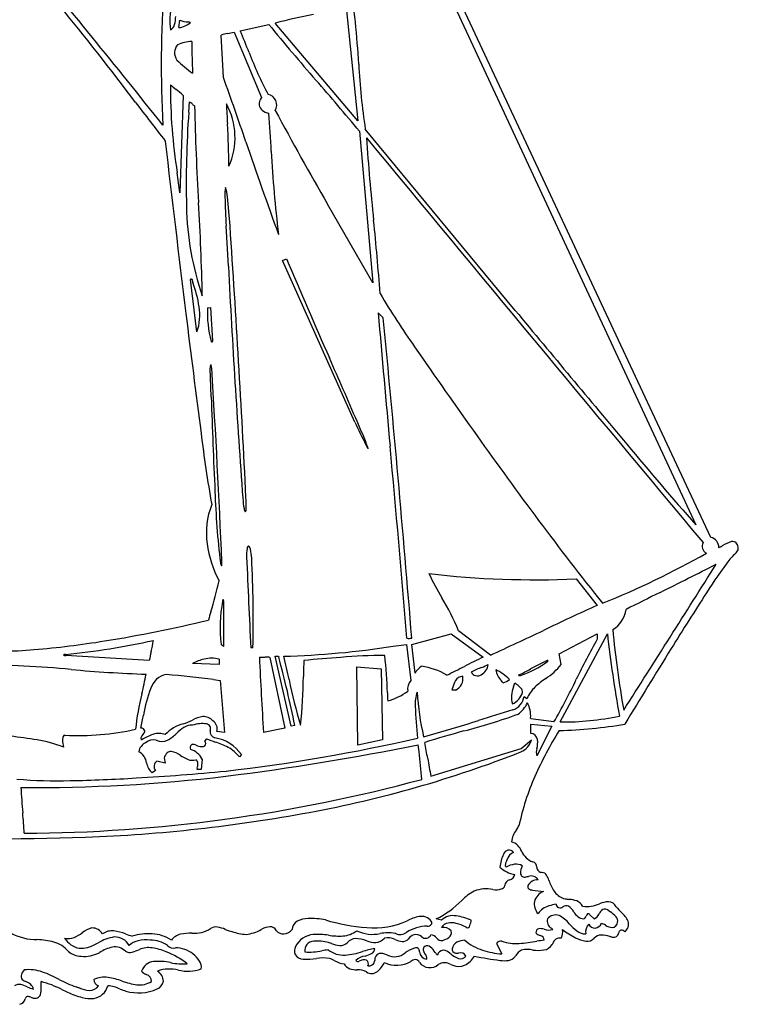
# Model space of a CAD drawing. Extents: x 0.7 to 7.97, y 1.37 to 9.42.
# Tile 2 of 3: x 4.56 to 7.97, y 1.41 to 6.07. Entities that reach past the tile are written whole.
import ezdxf

# ---------------------------------------------------------------- set-up
doc = ezdxf.new("R2010")
doc.units = 0

msp = doc.modelspace()

# ---------------------------------------------------------------- linework, layer by layer
at = {"color": 7, "linetype": 'CONTINUOUS'}
for p, q in [((6.360061, 6.696986), (7.764708, 3.67964)), ((7.835793, 3.619708), (6.390831, 6.707807)), ((6.10891, 6.128497), (6.164661, 5.5905)), ((5.315854, 6.032325), (5.321429, 6.067169)), ((5.607153, 6.016994), (5.742522, 6.047425)), ((6.164661, 5.5905), (5.773011, 6.053232)), ((5.527708, 5.796779), (5.516558, 5.997482)), ((5.577883, 6.011361), (5.707504, 5.702003)), ((5.380483, 5.839402), (5.381361, 5.816292)), ((5.336761, 5.71176), (5.321429, 5.250421)), ((5.363307, 5.631697), (5.366029, 5.681096)), ((5.742347, 5.626738), (5.742347, 5.626737)), ((6.909456, 4.693958), (6.199504, 5.551475)), ((6.171512, 5.541776), (6.234349, 4.823926)), ((6.205081, 5.511056), (6.205081, 5.511056)), ((6.234349, 4.823926), (6.020405, 5.197283)), ((5.550981, 4.902543), (5.540285, 5.093596)), ((5.807856, 4.929504), (5.826322, 4.938215)), ((6.149632, 4.165497), (5.807856, 4.929504)), ((5.371807, 4.839837), (5.371807, 4.839838)), ((5.402268, 4.59256), (5.371807, 4.839837)), ((5.377642, 4.842732), (5.383159, 4.82544)), ((6.234349, 4.823926), (6.234349, 4.823926)), ((5.452269, 4.706792), (5.466382, 4.708243)), ((5.466382, 4.708243), (5.476257, 4.547781)), ((6.260657, 4.682981), (6.284525, 4.658068)), ((5.46939, 4.284016), (5.464372, 4.419979)), ((7.764708, 3.67964), (7.764708, 3.67964)), ((7.197444, 3.423188), (7.297796, 3.297747)), ((5.527708, 3.319475), (5.527708, 3.102619)), ((7.434386, 3.278235), (7.434386, 3.278235)), ((6.791857, 3.0622), (6.641331, 3.177883)), ((6.419722, 3.112376), (6.606486, 3.162551)), ((6.606486, 3.162551), (6.757013, 3.052444)), ((7.118, 3.067775), (7.297796, 3.162551)), ((7.122182, 2.745814), (7.345882, 3.163597)), ((7.297796, 3.162551), (7.297796, 3.137464)), ((5.527708, 3.102619), (5.516558, 3.112376)), ((5.667085, 3.097044), (5.657328, 3.097044)), ((6.330825, 3.103908), (6.394632, 3.112376)), ((6.394632, 3.112376), (6.41554, 2.941521)), ((6.435053, 2.977181), (6.419722, 3.112376)), ((5.176478, 3.037112), (4.781383, 3.059911)), ((5.5068, 3.042687), (5.5068, 3.0176)), ((5.747924, 3.051399), (5.817611, 2.716544)), ((5.773011, 3.056625), (5.788342, 3.056625)), ((5.848274, 2.726301), (5.773011, 3.056625)), ((5.788342, 3.056625), (5.789234, 3.053191)), ((7.127757, 3.0176), (7.118, 3.067775)), ((5.5068, 3.0176), (5.381361, 3.021781)), ((6.164661, 2.635707), (6.159086, 3.00645)), ((6.159086, 3.00645), (6.274768, 2.996693)), ((6.274768, 2.996693), (6.280343, 2.660794)), ((6.464903, 3.009121), (6.464104, 3.008522)), ((5.480964, 2.946192), (5.512376, 2.942336)), ((5.512376, 2.942336), (5.531889, 2.695639)), ((6.881227, 2.94768), (6.882454, 2.946518)), ((6.625999, 2.896342), (6.610668, 2.896342)), ((6.852619, 2.93152), (6.851789, 2.931186)), ((6.952142, 2.867071), (6.965165, 2.85701)), ((6.982804, 2.761146), (6.982555, 2.765886)), ((7.092912, 2.745814), (6.982804, 2.761146)), ((7.402678, 2.773981), (7.402678, 2.773981)), ((5.817611, 2.716544), (5.71726, 2.695639)), ((5.86529, 2.729206), (5.848274, 2.726301)), ((6.982804, 2.691457), (6.982804, 2.736057)), ((6.982804, 2.736057), (7.083156, 2.726301)), ((7.083156, 2.726301), (7.012074, 2.585531)), ((5.141095, 2.661294), (5.140239, 2.660794)), ((5.446868, 2.666369), (5.437111, 2.655219)), ((5.531889, 2.695639), (5.497044, 2.701214)), ((6.280343, 2.660794), (6.164661, 2.635707)), ((6.44716, 2.669636), (6.44716, 2.669636)), ((6.475472, 2.676125), (6.475472, 2.676125)), ((6.937856, 2.620375), (6.986986, 2.660794)), ((6.454016, 2.604253), (6.450385, 2.637971)), ((6.510317, 2.48849), (6.937856, 2.620375)), ((5.246165, 2.575775), (5.25174, 2.550686)), ((5.32411, 2.58702), (5.324035, 2.587065)), ((5.427356, 2.570199), (5.421781, 2.520024)), ((5.612728, 2.591106), (5.602971, 2.579956)), ((5.25174, 2.550686), (5.211321, 2.560443)), ((5.421781, 2.520024), (5.402268, 2.520024)), ((5.205746, 2.515843), (5.190415, 2.504692)), ((6.991342, 1.949708), (7.042736, 1.943001)), ((7.102668, 1.883069), (7.102668, 1.883069)), ((7.262951, 1.832894), (7.283858, 1.813381)), ((6.560492, 1.807806), (6.535404, 1.813381)), ((5.554778, 1.757851), (5.567955, 1.753941)), ((5.706246, 1.762814), (5.710169, 1.764624)), ((6.343815, 1.743927), (6.340124, 1.744764)), ((6.565004, 1.711307), (6.566206, 1.711694)), ((6.821126, 1.697699), (6.846215, 1.647524)), ((4.938429, 1.653265), (4.941455, 1.654892)), ((6.303974, 1.64264), (6.30037, 1.643839)), ((6.908806, 1.635864), (6.910808, 1.638497)), ((6.2901, 1.607104), (6.2901, 1.607104))]:
    msp.add_line(p, q, dxfattribs=at)
for centre, radius, start, end in [((-31.449097, -23.584732), 46.863516, 38.472659, 39.780363), ((5.610968, 6.065719), 0.336913, 147.630264, 187.358372), ((4.649127, 5.907273), 1.510867, 5.761884, 13.157347), ((10.300729, 5.850792), 5.06787, 175.730609, 183.164992), ((-6.561695, -3.12173), 14.618674, 37.010826, 39.319309), ((5.125659, 6.088901), 0.175672, 346.524761, 358.870817), ((5.379326, 6.24736), 0.189264, 252.18737, 264.17005), ((5.247515, 5.238719), 0.828045, 81.381347, 82.185547), ((6.333868, 4.015935), 2.113087, 100.368828, 105.391947), ((1.313034, 5.566435), 4.864324, 3.458766, 5.811248), ((5.259682, 6.05616), 0.037715, 297.043294, 347.450173), ((5.305579, 6.129643), 0.097859, 276.027245, 312.430809), ((-1.682355, 2.96037), 7.904422, 21.949808, 22.749196), ((13.353808, 12.267764), 9.829765, 219.257483, 221.269659), ((5.384721, 5.785664), 0.181311, 92.383885, 114.218777), ((8.987659, 5.99669), 3.610604, 180.474034, 182.496752), ((5.649699, 5.480435), 0.533914, 101.065847, 104.440095), ((5.44476, 6.528391), 0.533893, 281.064472, 284.43872), ((5.353521, 5.912872), 0.057614, 138.541143, 216.003363), ((5.706056, 6.277304), 0.563878, 224.939315, 234.842567), ((7.365845, 6.571339), 1.837945, 200.922614, 207.744984), ((9.281966, 6.017126), 3.117436, 182.890883, 188.590408), ((-23.241279, -4.387718), 30.518496, 18.889409, 19.494451), ((-2.005578, -1.199686), 10.597741, 39.50329, 41.222131), ((7.765382, 5.744314), 2.488616, 179.594314, 189.221215), ((6.269578, 6.930435), 1.533278, 229.649002, 230.922788), ((4.692333, 4.980894), 0.974399, 48.596366, 51.188317), ((5.75046, 5.670039), 0.053543, 143.346556, 185.022967), ((5.729902, 5.666386), 0.050193, 329.19017, 439.310401), ((33.820975, 27.574515), 36.106429, 217.332372, 217.697461), ((5.295499, 5.574295), 0.127988, 48.246463, 56.55987), ((5.451739, 5.74912), 0.106479, 228.172908, 235.296145), ((16.973563, 5.897871), 11.584856, 181.168702, 183.430437), ((5.252979, 5.512497), 0.329484, 335.499623, 388.822463), ((14.17155, 6.056241), 8.638483, 182.55375, 183.183772), ((5.734481, 5.671922), 0.037933, 189.975769, 231.479461), ((5.762445, 5.707283), 0.083014, 231.578698, 255.989083), ((19.10149, 12.786641), 15.123265, 208.197647, 210.121365), ((10.083359, 5.295283), 4.732025, 175.923228, 181.324074), ((-7.845433, 4.628576), 13.624393, 3.445568, 4.201412), ((2.938983, 5.392932), 2.613869, 359.625774, 364.026466), ((16.095092, 6.167435), 9.911768, 183.797031, 186.062203), ((313.141345, 259.260681), 398.244576, 219.58114, 219.939811), ((121.344812, 19.000313), 116.875897, 186.635142, 187.038274), ((24.984195, 12.071989), 20.43855, 198.779059, 200.082639), ((11.333579, 5.731386), 5.586469, 182.913799, 186.965563), ((-4.657605, 3.986947), 10.058702, 7.215986, 7.762357), ((5.662652, 5.24617), 0.128919, 166.491988, 186.946187), ((5.410331, 5.228301), 0.135733, 1.003006, 20.701687), ((8.833474, 5.296951), 3.299461, 181.152643, 183.533541), ((2.23556, 4.853133), 3.331942, 4.140869, 6.506184), ((6.728357, 5.21062), 1.375981, 181.027816, 199.001917), ((-5.944808, 4.523757), 11.374672, 1.203178, 3.431913), ((-62.6643, 0.440308), 68.381622, 2.82328, 3.902037), ((-3.343545, 4.105066), 9.635968, 3.979222, 6.050065), ((57.737463, 7.592265), 52.255751, 182.950447, 184.156856), ((33.483158, 16.644017), 30.032089, 202.940592, 203.916218), ((5.397508, 4.835646), 0.026041, 157.810335, 170.73652), ((5.375765, 4.844486), 0.002569, 157.224358, 316.934948), ((4.735199, 4.596249), 0.6873, 9.627684, 19.479236), ((9.629784, 6.778278), 3.913017, 210.815254, 215.224423), ((5.165617, 4.673392), 0.250075, 341.14154, 368.694942), ((66.825801, 12.208509), 61.935526, 186.982508, 187.510315), ((5.941512, 4.68088), 0.489929, 176.968233, 195.807395), ((92.77653, 12.054122), 86.829316, 184.869832, 185.28832), ((119.442315, 98.09736), 146.245821, 219.693014, 220.016391), ((-95.353569, -5.175381), 102.112677, 4.672673, 5.526147), ((5.473161, 4.547995), 0.003103, 190.660895, 356.043608), ((26.954006, 18.618486), 24.896418, 214.48792, 215.670724), ((5.49707, 4.422545), 0.032799, 154.043487, 184.48751), ((5.467872, 4.434686), 0.002234, 344.519535, 457.513776), ((5.398018, 4.41628), 0.074177, 3.001122, 13.892178), ((-52.78448, -21.382321), 64.244783, 23.435558, 23.727538), ((-38.511064, 1.656263), 44.069914, 2.400788, 3.595738), ((41.272357, 5.505383), 35.823793, 181.953806, 182.669085), ((10.421972, 6.185803), 4.725942, 205.308552, 206.761324), ((3.715333, 3.082232), 2.675889, 21.09536, 23.960916), ((11.960095, 4.911867), 6.587089, 186.9637, 189.943601), ((6.390347, 4.150641), 0.20977, 206.259692, 211.941581), ((21.190831, 14.316242), 17.706278, 215.235796, 218.443463), ((19.412697, 13.99387), 15.558245, 219.678224, 221.524712), ((6.181195, 4.033123), 0.033039, 10.041827, 21.703589), ((6.212951, 4.039126), 0.000813, 342.698061, 498.821885), ((-81.6655, -4.155629), 88.36424, 4.737094, 5.329072), ((9.405736, 3.965665), 3.920415, 181.878403, 186.829134), ((6.09642, 3.839058), 0.478498, 184.154554, 190.057693), ((5.119186, 3.777493), 0.516066, 357.788296, 363.442929), ((5.81216, 3.640532), 0.365601, 158.518233, 188.068124), ((5.646525, 3.754626), 0.021268, 177.662476, 223.81644), ((5.607811, 3.754001), 0.027292, 328.893823, 367.529216), ((5.976078, 3.6616), 0.530857, 187.83642, 207.871294), ((7.83264, 3.5773), 0.037344, 152.365084, 241.613951), ((7.825013, 3.57217), 0.048745, 358.027406, 437.223114), ((7.968189, 3.462233), 0.141059, 103.776993, 123.909434), ((7.938845, 3.572999), 0.026577, 1.542459, 99.196601), ((5.823186, 3.538097), 0.18612, 171.117094, 183.883353), ((5.649912, 3.568555), 0.010752, 107.676154, 189.193863), ((5.633282, 3.561063), 0.022208, 5.370569, 52.999303), ((5.454519, 3.512954), 0.207048, 2.401324, 14.028112), ((5.697335, 7.312175), 4.322014, 292.092869, 299.336996), ((7.701584, 3.897103), 0.3692, 297.792077, 300.595076), ((7.888252, 3.60677), 0.090446, 311.470213, 325.819154), ((7.942182, 3.567739), 0.023986, 330.580169, 374.42461), ((5.544251, 3.501935), 0.031211, 184.486709, 212.79156), ((5.439169, 3.496486), 0.081209, 354.00464, 364.123142), ((37.697322, 4.795019), 32.084955, 182.267652, 183.033579), ((-0.274779, 3.229606), 5.943343, 358.721953, 362.816332), ((9.393002, 2.376553), 1.857358, 142.163545, 148.138828), ((8.232528, 3.246134), 0.408218, 134.157949, 138.641115), ((5.518079, 3.487095), 0.002065, 268.156047, 386.134209), ((-143.204821, 98.809267), 178.62332, 327.487273, 327.749916), ((-2.577435, 23.880856), 22.905005, 296.369464, 297.113848), ((3.671303, 3.822998), 1.880637, 342.830873, 347.421255), ((7.003399, 7.724691), 4.305878, 263.293709, 272.582911), ((7.974536, 4.165314), 1.639131, 205.941353, 210.509513), ((23.039725, -27.689314), 34.677308, 116.446078, 116.744703), ((21.536238, -5.524476), 16.344392, 147.084955, 148.180442), ((6.218499, 3.19238), 0.706486, 169.73655, 186.502263), ((5.532787, 3.318505), 0.009472, 135.438283, 181.493013), ((5.523115, 3.321207), 0.004909, 339.338677, 413.451334), ((5.549903, 2.720456), 1.183408, 22.738962, 31.180998), ((7.178844, 2.75142), 1.78696, 163.202066, 164.530167), ((12.112797, -7.384724), 11.717483, 114.262926, 115.638925), ((7.301611, 3.297509), 0.134167, 301.448495, 351.74055), ((3.975388, 9.333295), 6.282355, 279.05622, 283.637439), ((1.690996, 14.338959), 12.376756, 294.338855, 295.619746), ((12.05409, 3.62249), 4.703055, 185.361372, 190.052553), ((4.282078, 7.308815), 4.234866, 274.716173, 279.2699), ((4.388614, 6.828984), 3.784226, 275.938966, 282.318921), ((3.600991, 3.430454), 1.622702, 347.481439, 349.397594), ((6.405187, 3.200855), 0.059615, 262.008173, 284.111477), ((10.234539, 1.48594), 3.369272, 150.648081, 154.2856), ((13.567355, 3.87158), 6.261627, 186.492144, 190.095522), ((4.476143, 4.755403), 1.674225, 265.1038, 275.282001), ((7.037091, 2.672625), 1.895978, 167.632001, 168.91633), ((5.693067, 7.228143), 4.173255, 271.652745, 278.790407), ((40.555282, -17.376463), 38.754052, 148.116763, 148.736244), ((4.779353, 3.045014), 0.020072, 87.685057, 119.472234), ((4.778229, 3.07413), 0.014564, 233.066916, 282.505059), ((5.484436, 2.838803), 0.210012, 103.266758, 119.393373), ((5.470596, 2.91843), 0.129424, 73.755671, 105.393341), ((34.260762, 4.435566), 28.596483, 182.772298, 183.488264), ((5.715775, 3.452541), 0.400503, 267.420114, 271.384587), ((5.732518, 2.92783), 0.124526, 82.893401, 93.252979), ((1.337415, 1.8372), 4.614903, 11.144743, 15.277384), ((1.338479, 1.986844), 4.601046, 12.037163, 13.444788), ((13.370559, 2.794309), 7.466302, 178.13642, 178.716252), ((7.057846, -10.205277), 13.292198, 94.205171, 94.961702), ((6.2673, 1.162028), 1.898063, 89.267925, 95.567499), ((4.761689, 2.862381), 1.542564, 0.79808, 7.358029), ((9.823002, -3.249197), 7.007922, 115.944692, 116.752101), ((6.79042, 3.401064), 0.458533, 288.338691, 306.288419), ((7.398137, 2.267617), 0.839584, 113.943151, 119.683675), ((7.062317, 3.026415), 0.00985, 76.519364, 119.892223), ((7.061607, 3.034722), 0.003263, 273.435306, 382.918621), ((4.295508, -2.44869), 5.466651, 84.635216, 89.341517), ((5.422309, 9.919022), 6.952323, 264.919298, 267.847183), ((6.509334, 2.937462), 0.084233, 122.476969, 151.866139), ((6.426751, 2.703216), 0.308275, 58.987651, 82.890801), ((2.634346, 11.027613), 8.976574, 296.114841, 296.705903), ((6.881541, 2.656271), 0.371731, 110.585191, 119.010519), ((6.71562, 3.027981), 0.067287, 298.910265, 351.124717), ((6.53963, 3.542831), 0.578497, 291.413753, 294.78021), ((6.916723, 3.011612), 0.101591, 190.835827, 224.967407), ((6.749491, 2.827295), 0.178457, 42.422188, 67.791533), ((6.535914, 3.788836), 0.909001, 295.565244, 299.415845), ((6.868018, 3.234043), 0.3381, 303.425553, 320.195141), ((2.774289, 3.434277), 2.431285, 346.798291, 349.029776), ((5.276012, 2.874596), 0.097836, 101.224389, 161.791264), ((4.786597, -2.394671), 5.385811, 82.592505, 84.989673), ((7.993772, 3.375812), 2.197776, 191.267905, 197.075308), ((3.612127, 2.977238), 2.294057, 353.825165, 359.608978), ((6.46371, 2.899497), 0.063924, 138.898413, 186.590996), ((6.73379, 2.880008), 0.12328, 150.049434, 168.16361), ((6.603646, 2.950253), 0.058361, 292.520695, 371.46188), ((6.665214, 2.916144), 0.045915, 95.462918, 146.394914), ((6.730355, 2.996787), 0.032929, 207.933086, 302.70939), ((6.346758, 2.532092), 0.643686, 38.3171, 39.30304), ((6.812373, 3.048753), 0.123949, 288.947127, 304.430059), ((6.927613, 2.967007), 0.001911, 72.637197, 228.359949), ((6.930142, 2.978741), 0.013699, 253.901753, 289.392173), ((7.329961, 2.556535), 0.48197, 124.89153, 132.743708), ((4.329635, 4.324933), 3.182659, 330.253494, 334.361391), ((5.768053, 2.680716), 0.62656, 159.008542, 171.020249), ((6.246175, 3.088913), 0.249876, 283.717887, 308.056439), ((6.003357, 3.068231), 0.631168, 344.19678, 345.039711), ((7.007969, 2.864138), 0.116441, 155.837399, 196.620217), ((6.484593, 3.047452), 0.438638, 341.985665, 344.629405), ((7.145191, 3.210456), 0.3667, 229.6034, 231.809219), ((6.841848, 2.818052), 0.129332, 42.061679, 53.670865), ((6.921253, 2.88887), 0.022945, 350.905207, 403.609207), ((7.11134, 2.794053), 0.159156, 132.979179, 156.698688), ((6.370289, 2.570302), 1.26715, 165.899026, 173.626443), ((12.877627, 3.096361), 6.576957, 181.851487, 182.180136), ((6.599464, 2.831005), 0.164338, 160.23243, 183.814528), ((7.792795, 2.97551), 1.350915, 183.774264, 192.803987), ((6.858542, 2.911843), 0.089416, 295.043015, 342.693472), ((6.869907, 2.881267), 0.083451, 289.515566, 350.205639), ((10.686279, 3.074154), 4.258376, 183.420669, 185.450949), ((9.233168, -5.100987), 8.241412, 106.461544, 107.64091), ((6.850971, 2.888452), 0.127599, 304.203557, 335.928686), ((6.847651, 2.773911), 0.135143, 356.595879, 387.545693), ((3.440685, 3.107694), 1.73991, 347.008261, 349.094228), ((5.291126, 2.923801), 0.191918, 283.87873, 297.80575), ((5.454912, 2.619402), 0.153762, 99.627342, 118.878923), ((5.434471, 2.714622), 0.056623, 40.490774, 95.344264), ((5.451835, 2.712515), 0.046601, 345.965504, 416.532531), ((5.107483, 7.792403), 5.296007, 284.969557, 287.904087), ((5.986058, 5.333833), 2.717433, 284.510059, 290.162173), ((7.135014, 4.028748), 1.282998, 269.426947, 282.041724), ((4.839792, 3.950673), 1.269017, 267.163233, 282.338835), ((5.137024, 2.69622), 0.020347, 20.973759, 92.721657), ((5.127008, 2.709118), 0.029553, 312.03899, 349.047844), ((5.385442, 2.561065), 0.182908, 105.305213, 136.968289), ((5.466241, 2.527839), 0.229493, 123.286095, 134.426384), ((5.377137, 2.663063), 0.067552, 86.4146, 123.054534), ((5.427826, 2.587028), 0.150792, 82.461404, 107.947104), ((5.443255, 2.713389), 0.023534, 336.478002, 439.337262), ((5.494418, 2.699598), 0.029911, 171.542867, 256.206487), ((8.629009, 1.764581), 1.779966, 148.091994, 156.020857), ((7.07858, 4.695547), 1.990543, 271.134742, 280.133802), ((4.329723, 0.794551), 1.892744, 80.421608, 84.26946), ((4.56667, 2.142049), 0.524689, 67.259071, 81.450716), ((4.910948, 2.659787), 0.145443, 179.486345, 193.453096), ((4.809047, 2.661557), 0.043539, 159.386521, 180.612834), ((4.776884, 2.674219), 0.008992, 89.344504, 162.7557), ((5.147615, 2.669067), 0.011084, 154.378439, 228.281901), ((5.187212, 2.649484), 0.055258, 137.001089, 153.823791), ((5.283726, 2.436316), 0.266381, 109.717715, 122.373848), ((5.197534, 2.596449), 0.064213, 79.516407, 126.981644), ((5.221209, 2.609656), 0.082112, 68.172326, 109.460441), ((5.236033, 2.716106), 0.062555, 244.617375, 295.386898), ((5.178398, 2.816411), 0.178115, 298.304409, 315.573374), ((5.677723, 3.214476), 0.594739, 247.159879, 251.481302), ((5.458376, 2.486144), 0.186659, 34.216505, 81.08989), ((4.608454, 10.622801), 8.162945, 276.557266, 283.017601), ((7.825607, -1.608126), 4.464195, 105.043547, 107.52894), ((6.901249, 2.686138), 0.089405, 293.468724, 343.532362), ((6.980728, 2.656451), 0.035068, 11.593098, 86.60558), ((6.895858, 2.648681), 0.12014, 345.935932, 367.084533), ((5.184895, 2.594101), 0.059607, 115.849525, 169.422284), ((5.389651, 2.623745), 0.019564, 127.853799, 202.707395), ((5.341413, 2.52281), 0.098142, 28.872387, 72.084063), ((5.381518, 2.603927), 0.035477, 62.067905, 96.265602), ((5.449186, 2.767975), 0.142184, 248.958739, 254.310567), ((5.423377, 2.666835), 0.037917, 250.525429, 295.371887), ((5.429773, 2.642944), 0.014301, 313.535666, 419.130276), ((5.367622, 2.269834), 0.399526, 62.87537, 72.340061), ((4.023449, 14.624489), 12.229744, 277.121432, 281.446062), ((5.474155, 2.483086), 0.161176, 36.943292, 62.018066), ((3.403963, 2.04885), 3.135021, 9.619162, 11.032287), ((7.061081, 2.602045), 0.051715, 160.290802, 198.622543), ((5.094013, 2.542767), 0.070148, 7.412248, 62.594619), ((5.301631, 2.557086), 0.05853, 132.991415, 161.379096), ((5.278485, 2.580182), 0.025881, 86.121013, 130.375296), ((5.260152, 2.499436), 0.108443, 53.907302, 79.326903), ((5.443549, 2.773418), 0.221382, 237.349223, 247.761634), ((5.381818, 2.620605), 0.056577, 247.058429, 285.241749), ((5.389617, 2.550985), 0.016614, 357.854029, 424.797319), ((4.943804, 7.684027), 5.456887, 280.456028, 291.422085), ((0.374608, 1.923793), 6.117371, 5.162174, 6.386458), ((9.663295, 3.108977), 3.213453, 189.606628, 191.133194), ((5.241845, 2.56519), 0.079404, 189.695642, 229.631629), ((5.230929, 2.535344), 0.03185, 127.997159, 217.752808), ((5.799113, 2.450295), 0.402924, 169.04062, 170.034352), ((5.306246, 2.549906), 0.099975, 346.693517, 360.261784), ((4.737692, 4.573144), 2.106164, 264.867571, 271.7394), ((4.642408, 9.966452), 7.530996, 269.438172, 276.842106), ((4.54948, 9.548399), 7.329513, 270.270827, 285.167343), ((4.652542, 10.032234), 7.565753, 271.129066, 273.501027), ((4.444337, 14.02148), 11.560323, 273.323628, 275.441678), ((8.07271, 2.013147), 1.170662, 156.071324, 168.136512), ((6.927903, 2.54021), 2.36165, 182.533478, 185.47534), ((2.269982, 2.095948), 2.31741, 3.042973, 5.420662), ((4.594463, 9.558152), 7.36329, 272.176119, 280.482659), ((4.440557, 14.907289), 12.71451, 263.19372, 271.953872), ((6.624177, 2.43245), 0.351633, 325.915233, 329.467746), ((7.002555, 2.166674), 0.110982, 141.746451, 173.857279), ((6.867836, 2.104181), 0.078261, 21.859212, 71.853388), ((7.035797, 2.033668), 0.200904, 154.816647, 172.846552), ((6.880203, 2.112185), 0.027125, 36.643942, 165.107445), ((6.926178, 2.074721), 0.058862, 114.287337, 159.746512), ((7.023735, 2.168705), 0.090472, 203.024288, 249.844496), ((6.925841, 2.151105), 0.128572, 225.956484, 261.817756), ((6.872595, 2.067763), 0.010599, 158.013703, 238.908892), ((6.942607, 2.056869), 0.081213, 151.918445, 169.455378), ((6.927941, 1.948162), 0.126153, 99.867594, 118.823529), ((6.913675, 2.021321), 0.051654, 56.232416, 98.184323), ((7.009407, 2.029649), 0.075431, 152.686925, 180.369525), ((6.985062, 2.057971), 0.026871, 1.122118, 73.795876), ((7.036802, 2.058468), 0.024874, 179.933383, 270.827761), ((6.875092, 2.031003), 0.033231, 284.831244, 347.555979), ((6.954122, 2.032088), 0.020355, 188.260971, 289.344457), ((6.946066, 2.182695), 0.170457, 274.980372, 278.987002), ((6.986143, 1.980489), 0.036417, 30.101507, 111.674393), ((7.034215, 2.00488), 0.028868, 33.126809, 84.143401), ((6.97905, 1.972774), 0.092669, 15.076283, 31.110764), ((6.839311, 1.976799), 0.021627, 279.0571, 346.761944), ((6.890336, 1.969587), 0.030057, 102.953876, 175.690112), ((6.981632, 1.966088), 0.013159, 155.568838, 225.417717), ((7.014973, 1.947545), 0.051278, 87.008718, 152.110643), ((7.377135, 2.095367), 0.32394, 197.700173, 199.232469), ((7.229935, 2.043626), 0.167912, 199.107556, 218.156812), ((6.814888, 1.752123), 0.217102, 117.19272, 136.829976), ((6.771261, 1.801145), 0.154435, 77.755653, 111.09562), ((6.816393, 2.033723), 0.082589, 261.379427, 288.585352), ((6.994476, 1.987299), 0.037721, 234.170161, 265.233607), ((7.070097, 1.875428), 0.072902, 112.043266, 163.118718), ((7.164567, 1.989613), 0.083168, 216.719491, 256.78884), ((6.324693, 2.233583), 0.470073, 296.631568, 314.907896), ((7.067747, 1.885032), 0.068396, 170.264312, 222.906166), ((7.099074, 1.777814), 0.101533, 106.962712, 143.317563), ((7.125682, 1.717297), 0.167361, 97.903917, 109.632199), ((7.121631, 1.884945), 0.019056, 185.6487, 312.734892), ((7.15068, 1.847243), 0.028665, 65.42756, 124.211674), ((7.193949, 2.173787), 0.269521, 259.657105, 263.717805), ((7.106326, 1.795849), 0.095746, 32.422768, 54.003271), ((7.152811, 1.758256), 0.148087, 71.056394, 85.48957), ((7.184225, 1.852871), 0.048409, 24.976537, 69.869082), ((7.247729, 2.024671), 0.152625, 262.613295, 293.841198), ((7.355539, 1.780437), 0.114345, 92.097304, 113.785929), ((7.347012, 1.847567), 0.047338, 29.662883, 84.736734), ((7.566716, 2.006422), 0.224116, 217.17669, 226.780255), ((6.484448, 1.646976), 0.180013, 99.490062, 118.891148), ((6.465945, 1.769048), 0.056593, 36.151287, 101.390879), ((6.615132, 1.748015), 0.080997, 79.543821, 132.422696), ((6.585507, 1.529874), 0.301073, 67.388958, 81.534028), ((7.10102, 1.783361), 0.049034, 70.211655, 142.249859), ((7.04417, 1.690294), 0.157394, 39.726041, 62.182368), ((7.243343, 1.875613), 0.062978, 206.834754, 261.175976), ((7.222836, 1.834379), 0.023634, 297.317734, 342.357114), ((7.267774, 1.818994), 0.023876, 131.36524, 159.856279), ((7.25514, 1.828544), 0.00894, 29.112556, 110.598243), ((7.257981, 1.860355), 0.05363, 298.848886, 334.987838), ((7.354612, 1.814305), 0.053416, 125.324867, 154.048531), ((7.334283, 1.831442), 0.028473, 47.417384, 111.762339), ((8.05823, 2.767112), 1.154669, 232.389649, 232.794386), ((7.264595, 1.710476), 0.166943, 42.821153, 55.13453), ((7.367815, 1.804934), 0.027043, 345.252336, 404.679059), ((7.336135, 1.751665), 0.119608, 25.296267, 49.859591), ((5.490783, 1.735583), 0.040086, 78.30188, 127.497666), ((5.465514, 1.587865), 0.18993, 68.150763, 79.872415), ((5.761302, 1.671803), 0.105973, 97.798015, 118.849128), ((5.747946, 1.742748), 0.034063, 25.90739, 91.721197), ((5.896678, 1.764487), 0.042847, 117.537928, 181.712731), ((5.930878, 1.69516), 0.120144, 91.219786, 116.714314), ((5.94359, 1.486147), 0.329483, 78.210012, 92.656428), ((6.289863, 2.763949), 0.995166, 253.721519, 265.188743), ((6.243383, 2.134871), 0.364463, 264.175214, 295.010931), ((6.49513, 1.594861), 0.184623, 90.83166, 123.035514), ((6.494345, 1.803983), 0.024592, 265.579634, 315.848327), ((6.502292, 1.79443), 0.012307, 321.998633, 400.560497), ((6.59943, 1.748793), 0.045829, 100.090787, 148.172009), ((6.569264, 1.722621), 0.0511, 43.246201, 99.884649), ((6.606759, 1.702141), 0.093048, 75.749001, 99.501159), ((6.586554, 1.608925), 0.1884, 61.150775, 76.771954), ((6.683685, 1.782908), 0.010915, 235.218443, 353.572337), ((6.605104, 1.818658), 0.096768, 337.538119, 353.560969), ((7.101817, 1.804185), 0.040622, 166.916415, 238.842464), ((7.373689, 1.981344), 0.282367, 222.415263, 232.371356), ((7.293779, 1.751071), 0.051099, 133.244325, 189.884282), ((7.285909, 1.799315), 0.029291, 202.105339, 274.857916), ((7.281881, 1.810693), 0.041082, 279.11434, 333.674864), ((7.287501, 1.701872), 0.095826, 59.375528, 70.997058), ((7.379326, 1.850462), 0.078887, 236.9603, 262.670752), ((7.367205, 1.798917), 0.026776, 274.406293, 358.1443), ((7.397071, 1.789449), 0.049048, 310.325495, 375.762845), ((4.644564, 1.976054), 0.26063, 241.102714, 270.308361), ((4.793333, 1.790922), 0.070541, 254.995754, 292.821257), ((4.741768, 1.904836), 0.195566, 293.801671, 306.775602), ((4.92831, 1.665126), 0.108279, 102.617097, 129.903012), ((4.905473, 1.713739), 0.057057, 30.036623, 90.818057), ((5.042864, 1.519531), 0.211042, 98.908177, 120.868427), ((4.999808, 1.682339), 0.074932, 83.019097, 126.852051), ((4.976399, 1.516964), 0.241947, 68.67603, 82.276499), ((5.013299, 1.652099), 0.075993, 28.14241, 92.349175), ((5.195719, 2.106358), 0.38698, 250.160202, 255.011971), ((5.170236, 1.481367), 0.262019, 85.697632, 106.541016), ((5.183291, 1.567369), 0.175404, 56.144053, 87.843102), ((5.339629, 1.669334), 0.073114, 102.218147, 143.297934), ((5.376741, 1.489668), 0.25657, 89.591523, 101.826744), ((5.390957, 1.887648), 0.141958, 264.994232, 302.09484), ((5.654988, 2.083868), 0.34107, 249.617764, 252.913877), ((5.643745, 1.953907), 0.213847, 249.242495, 267.642019), ((5.613826, 1.930843), 0.191769, 276.323315, 298.811874), ((5.809732, 1.781596), 0.039299, 217.576177, 276.061912), ((5.806732, 1.805279), 0.063168, 276.498833, 318.23687), ((5.962747, 1.635403), 0.104879, 95.677188, 153.239052), ((5.970624, 1.375317), 0.364908, 81.476096, 92.866963), ((6.075996, 2.073454), 0.341137, 261.353544, 273.00182), ((6.085362, 1.853134), 0.120648, 274.039664, 307.666768), ((6.23346, 1.909144), 0.168782, 243.854698, 282.545548), ((6.306218, 1.539115), 0.208425, 80.637631, 99.972955), ((6.364038, 1.79213), 0.052273, 247.239705, 305.618137), ((6.452462, 1.681123), 0.061855, 111.643454, 142.914323), ((6.436738, 1.689583), 0.049544, 53.766908, 98.227329), ((6.48504, 1.750001), 0.027931, 227.085019, 334.820049), ((6.506793, 1.699269), 0.039008, 37.230421, 84.817023), ((6.540481, 1.804286), 0.096099, 285.52696, 304.400723), ((6.579099, 1.749038), 0.028703, 303.102, 377.4194), ((7.025365, 1.750241), 0.017631, 105.3381, 187.711534), ((7.0365, 1.769236), 0.035702, 216.749667, 256.600287), ((7.027083, 1.699009), 0.068533, 72.760862, 95.342935), ((7.026439, 1.714078), 0.020506, 357.072439, 445.000669), ((7.069409, 1.828801), 0.068001, 251.109124, 285.285978), ((6.918543, 1.592243), 0.240249, 45.365767, 47.517504), ((7.075543, 1.750582), 0.059152, 331.971266, 372.322587), ((7.369912, 2.069839), 0.387291, 232.348411, 243.049895), ((7.265196, 1.85792), 0.150951, 242.024583, 262.063779), ((7.245843, 1.814198), 0.071939, 231.735805, 268.084845), ((7.315303, 1.695686), 0.041512, 87.968927, 139.243798), ((7.309877, 1.566874), 0.170436, 73.931601, 87.680738), ((7.483765, 2.244698), 0.529433, 256.152474, 257.930441), ((7.376763, 1.748916), 0.022258, 260.425723, 350.385899), ((7.414774, 1.744177), 0.016097, 29.305672, 176.359454), ((4.631854, 1.349325), 0.366374, 75.474377, 87.792324), ((4.683708, 1.564401), 0.145215, 41.043437, 73.995827), ((4.865331, 1.778892), 0.106277, 211.865455, 258.635997), ((4.850442, 1.813235), 0.138669, 267.498699, 300.710542), ((4.267241, 3.018214), 1.476905, 296.284651, 296.86265), ((5.049323, 1.479813), 0.205641, 103.379928, 121.637582), ((5.013561, 1.610134), 0.070734, 45.633528, 99.623612), ((5.138998, 1.627332), 0.084369, 100.098583, 134.078183), ((5.162671, 1.520747), 0.193509, 84.795447, 101.465871), ((5.178958, 1.566762), 0.146701, 55.206941, 89.505261), ((5.289843, 1.713385), 0.037713, 223.898533, 285.919698), ((5.907638, 1.661546), 0.043926, 151.31947, 202.81372), ((5.95492, 1.665809), 0.042012, 89.464209, 191.714165), ((5.974847, 1.531962), 0.176939, 73.446218, 96.33851), ((5.884295, 1.253081), 0.470118, 70.703018, 72.551339), ((6.090789, 1.822928), 0.136112, 247.932697, 264.804863), ((6.080234, 1.735206), 0.047864, 267.880697, 316.725875), ((6.156902, 1.663868), 0.056861, 94.798555, 137.345363), ((6.153069, 1.576272), 0.144261, 68.310133, 90.36689), ((6.251163, 1.822619), 0.120898, 248.261115, 268.764423), ((6.245296, 1.759726), 0.058069, 273.218466, 320.494906), ((6.304906, 1.643082), 0.081068, 63.404919, 100.523608), ((6.388912, 1.829878), 0.123864, 247.343397, 263.086615), ((6.377191, 1.741432), 0.034665, 264.722633, 318.411195), ((6.489254, 1.668168), 0.0164, 120.026063, 187.154686), ((6.493543, 1.665346), 0.021116, 45.146645, 126.284097), ((6.423561, 1.583291), 0.128908, 33.59741, 48.821157), ((6.559728, 1.736579), 0.025816, 212.073127, 281.792267), ((6.654165, 1.663506), 0.044439, 117.978958, 168.176688), ((6.674076, 1.627671), 0.085431, 92.332172, 118.49718), ((6.823429, 1.886003), 0.230816, 228.537853, 252.688984), ((6.841643, 1.682076), 0.025788, 79.788753, 142.71292), ((6.913846, 1.926872), 0.229602, 252.869103, 273.50086), ((6.88194, 2.441295), 0.745014, 273.53423, 280.087081), ((7.332279, -0.283825), 2.017143, 98.132803, 99.123785), ((7.037285, 1.721408), 0.055614, 278.209399, 328.604273), ((6.676416, 1.928625), 0.471728, 329.954423, 330.519129), ((7.122595, 1.686147), 0.037001, 81.980991, 163.796212), ((7.251759, 1.749541), 0.041787, 259.792994, 320.188357), ((4.855149, 1.730489), 0.094007, 228.802918, 268.991382), ((4.86717, 1.790717), 0.154825, 264.932216, 297.403405), ((5.083305, 1.692143), 0.037417, 237.174085, 288.659405), ((5.055114, 1.824544), 0.17259, 283.456028, 295.651485), ((5.172951, 1.566036), 0.111596, 81.103745, 112.731971), ((5.154093, 1.417965), 0.260837, 66.997668, 82.041149), ((5.068068, 1.207601), 0.4881, 53.810013, 67.352017), ((5.298624, 1.541816), 0.135312, 51.344266, 89.338111), ((5.314617, 1.550599), 0.11867, 32.33572, 54.72758), ((5.905539, 1.668591), 0.045316, 212.094212, 270.153157), ((5.934573, 1.94637), 0.289838, 265.886711, 281.687866), ((6.104487, 1.011771), 0.660203, 97.012087, 99.696615), ((6.09711, 1.761754), 0.119719, 232.294658, 273.429473), ((6.076313, 1.991296), 0.350165, 274.579653, 288.26325), ((6.213618, 1.550977), 0.088249, 100.001905, 131.707024), ((6.316816, 1.238942), 0.439722, 99.517811, 107.300627), ((6.166929, 1.768841), 0.134659, 283.467937, 297.675563), ((6.217199, 1.673551), 0.026923, 297.121968, 357.999438), ((6.277777, 1.618557), 0.033713, 111.854111, 182.886015), ((6.271384, 1.580085), 0.070034, 65.550676, 95.043315), ((6.338389, 1.712049), 0.077473, 243.626463, 309.853001), ((6.496318, 1.492623), 0.193156, 109.393721, 124.097155), ((6.440189, 1.660788), 0.016157, 347.455911, 479.718698), ((6.49562, 1.662095), 0.039952, 186.923963, 263.076037), ((6.516653, 1.678387), 0.045361, 195.683127, 218.92752), ((6.455489, 1.625639), 0.03546, 354.815176, 403.137073), ((6.630456, 1.723175), 0.120846, 214.559955, 222.232888), ((6.571758, 1.633524), 0.031911, 95.314356, 164.692244), ((6.55872, 1.603317), 0.062796, 48.922847, 80.760602), ((6.14664, 1.019524), 0.777073, 53.800802, 54.310275), ((6.68066, 1.737132), 0.117618, 230.329054, 249.857331), ((6.631803, 1.672034), 0.021143, 178.437389, 254.067435), ((6.630598, 1.748279), 0.096684, 267.273348, 275.930516), ((6.649805, 1.659467), 0.034151, 253.590556, 320.549609), ((6.65004, 1.624245), 0.029426, 27.356644, 108.73496), ((6.627626, 1.686563), 0.10147, 294.291601, 331.256249), ((6.9793, 2.823239), 1.214232, 257.504852, 263.295764), ((6.881325, 2.064715), 0.418666, 252.402113, 265.189392), ((6.869808, 1.666075), 0.049331, 279.383382, 322.236053), ((6.972903, 1.602621), 0.071714, 117.837768, 149.982753), ((6.967038, 1.551249), 0.118064, 77.099618, 103.530839), ((7.019214, 1.829812), 0.165505, 261.025923, 279.042617), ((5.204203, 1.544447), 0.067719, 96.734083, 160.829075), ((5.219823, 1.339841), 0.272877, 77.868381, 94.953204), ((5.333886, 1.870555), 0.269956, 257.872268, 274.757199), ((5.374476, 1.58722), 0.048518, 347.16435, 393.604478), ((5.925621, 1.90428), 0.281713, 265.936888, 278.55989), ((6.001373, 1.431666), 0.196965, 81.800389, 99.887462), ((5.981561, 1.480492), 0.153777, 61.355368, 71.849428), ((6.105478, 1.697578), 0.096257, 238.56542, 266.232888), ((6.142137, 1.622599), 0.047869, 206.113728, 250.830066), ((6.165101, 1.625431), 0.013321, 220.051181, 295.455727), ((6.192958, 1.576188), 0.0433, 72.988402, 120.739343), ((6.193881, 1.601279), 0.020102, 331.634164, 414.247294), ((6.216275, 1.619264), 0.027934, 260.30053, 355.063189), ((6.168187, 1.667642), 0.136116, 311.01835, 333.592705), ((6.348352, 1.729846), 0.135864, 244.611553, 299.161255), ((6.447373, 1.569187), 0.053314, 101.72451, 127.993569), ((6.436608, 1.601032), 0.020357, 16.573834, 90.1937), ((6.505194, 1.644809), 0.062049, 217.729728, 310.100613), ((6.575023, 1.548823), 0.056976, 59.281805, 121.608232), ((6.736828, 1.948776), 0.375221, 249.288553, 251.016103), ((6.641919, 1.666369), 0.077328, 249.444685, 290.792468), ((6.857401, 1.74501), 0.129234, 261.162406, 279.104846), ((4.592853, 1.541701), 0.024083, 159.060772, 219.866964), ((4.631884, 1.527024), 0.065781, 136.553894, 159.270322), ((4.604914, 1.379074), 0.194302, 70.421066, 96.142155), ((4.46715, 0.997215), 0.60025, 61.882079, 70.245839), ((5.187832, 1.606732), 0.062201, 220.078823, 245.197754), ((5.152254, 1.517622), 0.033997, 358.120693, 433.798118), ((5.272637, 1.403997), 0.172429, 75.950637, 109.350732), ((5.184369, 1.516489), 0.059068, 1.625238, 58.191067), ((5.359304, 1.757039), 0.191098, 256.43921, 289.082883), ((6.160701, 1.693457), 0.12103, 253.545094, 270.025605), ((6.164574, 1.485546), 0.086965, 62.238854, 92.516916), ((6.229711, 1.597859), 0.043091, 235.13888, 310.191432), ((4.559212, 1.466312), 0.037227, 77.659306, 124.494236), ((4.536507, 1.364285), 0.14175, 64.404249, 77.508163), ((4.653972, 1.649081), 0.146358, 237.051193, 244.961972), ((4.576615, 1.463483), 0.055191, 19.231781, 73.7817), ((4.654267, 1.608395), 0.129281, 244.074761, 258.605408), ((4.494577, 1.494272), 0.170449, 347.174547, 367.495733), ((4.554286, 1.078661), 0.451278, 62.560686, 75.985753), ((5.027345, 2.044845), 0.587751, 241.848512, 250.321903), ((4.668259, 0.980094), 0.536124, 70.84668, 72.50525), ((4.895639, 1.521627), 0.046734, 267.120216, 328.190973), ((4.900762, 1.518183), 0.081978, 278.812488, 345.020495), ((4.946111, 1.52678), 0.031669, 180.932721, 250.142265), ((4.964227, 1.422221), 0.115339, 81.571923, 115.569008), ((4.964614, 1.320932), 0.176729, 65.370145, 85.020596), ((4.924903, 1.174613), 0.366046, 70.335308, 81.163708), ((5.164022, 1.839405), 0.340445, 250.089495, 262.202448), ((5.131086, 1.60881), 0.107522, 262.919583, 300.856129), ((5.194338, 1.528047), 0.05006, 292.720571, 348.614184), ((4.600127, 1.434728), 0.011126, 98.509017, 179.908085), ((4.59851, 1.400592), 0.04514, 68.313436, 90.036358), ((4.636468, 1.463361), 0.025272, 295.698333, 344.094953), ((5.464541, 2.960368), 1.639261, 244.632287, 245.661083), ((4.963689, 1.841904), 0.41381, 245.021651, 255.348751), ((4.906772, 1.642055), 0.167645, 248.069824, 265.387783), ((5.166312, 1.793361), 0.337049, 247.672484, 252.502949), ((5.125717, 1.679961), 0.216739, 253.724912, 293.942263), ((4.55557, 1.443033), 0.034443, 281.596035, 346.077653), ((4.692643, 1.689165), 0.258504, 252.565165, 253.731926), ((4.634415, 1.478577), 0.040156, 249.310667, 288.907344), ((4.897726, 1.582706), 0.146366, 254.66657, 276.116223)]:
    msp.add_arc(centre, radius, start, end, dxfattribs=at)

doc.saveas('drawing.dxf')
